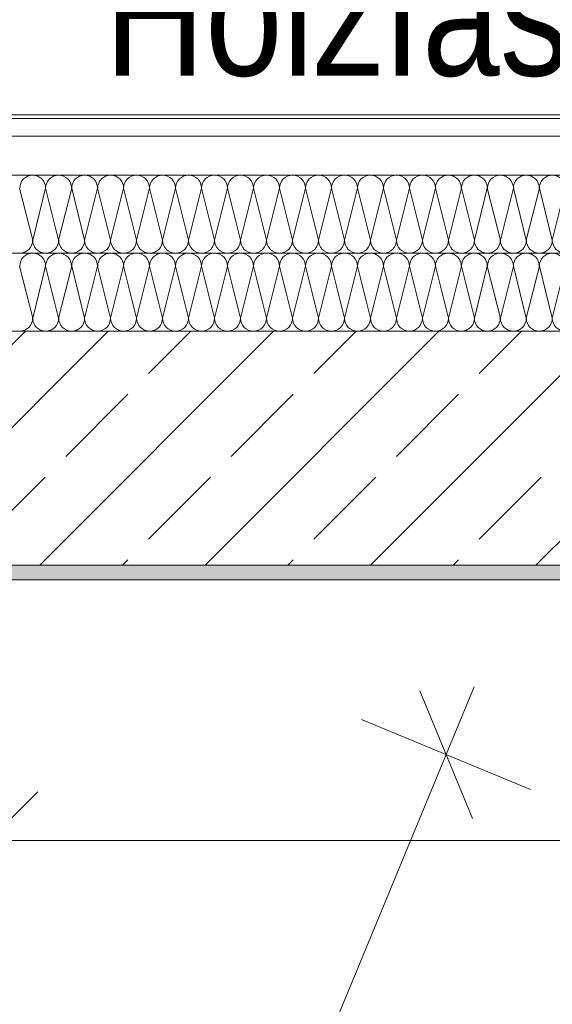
# Model space of a CAD drawing. Header units: metres. Extents: x -89 to 754, y -195 to 69.
# Tile 120 of 256: x 1.013 to 1.56, y 13.312 to 14.321. Entities that reach past the tile are written whole.
import ezdxf

# ---------------------------------------------------------------- set-up
doc = ezdxf.new("R2010")
doc.units = ezdxf.units.M
doc.header["$MEASUREMENT"] = 0
for name, color, linetype in [('10 Fassade', 7, 'Continuous'), ('95 Ausführungsplanung Bemaßung', 7, 'Continuous'), ('Neubau_10 Wand außen', 7, 'Continuous'), ('Neubau_95 Ausführungsplanung Bemaßung', 7, 'Continuous')]:
    doc.layers.add(name, color=color, linetype=linetype)
doc.styles.add('ERSTELLTER_STIL_3', font='ARIALN.TTF')
doc.dimstyles.new('ERSTELLTER_STIL__4', dxfattribs={"dimtxt": 0.15, "dimasz": 0.095143, "dimexe": 0.18, "dimexo": 0.0625, "dimgap": 0, "dimtad": 1, "dimzin": 0, "dimdsep": 46, "dimtxsty": 'ERSTELLTER_STIL_3', "dimblk": 'ARROWHEAD_6', "dimblk1": 'ARROWHEAD_6', "dimblk2": 'ARROWHEAD_6', "dimcen": 0.09, "dimse1": 1, "dimse2": 1, "dimclrd": 7, "dimclre": 7, "dimclrt": 7, "dimazin": 0, "dimtfac": 1, "dimtdec": 4, "dimtmove": 0, "dimatfit": 3, "dimfxl": 1, "dimtolj": 1, "dimtzin": 0, "dimarcsym": 0})
doc.dimstyles.new('ERSTELLTER_STIL__5', dxfattribs={"dimtxt": 0.15, "dimasz": 0.095143, "dimexe": 0.18, "dimexo": 0.0625, "dimgap": 0, "dimtad": 1, "dimtih": 1, "dimtoh": 1, "dimzin": 0, "dimdsep": 46, "dimtxsty": 'ERSTELLTER_STIL_3', "dimblk": 'ARROWHEAD_6', "dimblk1": 'ARROWHEAD_6', "dimblk2": 'ARROWHEAD_6', "dimcen": 0.09, "dimse1": 1, "dimse2": 1, "dimclrd": 7, "dimclre": 7, "dimclrt": 7, "dimazin": 0, "dimtfac": 1, "dimtdec": 4, "dimtmove": 0, "dimatfit": 3, "dimfxl": 1, "dimtolj": 1, "dimtzin": 0, "dimarcsym": 0})
doc.dimstyles.new('ERSTELLTER_STIL__8', dxfattribs={"dimtxt": 0.125, "dimasz": 0.091787, "dimexe": 0.18, "dimexo": 0.04, "dimgap": 0, "dimtad": 1, "dimtih": 1, "dimtoh": 1, "dimzin": 0, "dimdsep": 46, "dimtxsty": 'ERSTELLTER_STIL_3', "dimblk": 'ARROWHEAD_5', "dimblk1": 'ARROWHEAD_5', "dimblk2": 'ARROWHEAD_5', "dimcen": 0.09, "dimclrd": 7, "dimclre": 7, "dimclrt": 7, "dimazin": 0, "dimtfac": 1, "dimtdec": 4, "dimtmove": 2, "dimatfit": 3, "dimfxl": 1, "dimtolj": 1, "dimtzin": 0, "dimarcsym": 0})
doc.dimstyles.new('ERSTELLTER_STIL__9', dxfattribs={"dimtxt": 0.15, "dimasz": 0.095143, "dimexe": 0.18, "dimexo": 0.0625, "dimgap": 0, "dimtad": 1, "dimtih": 1, "dimtoh": 1, "dimzin": 0, "dimdsep": 46, "dimtxsty": 'ERSTELLTER_STIL_3', "dimblk": 'ARROWHEAD_6', "dimblk1": 'ARROWHEAD_6', "dimblk2": 'ARROWHEAD_6', "dimcen": 0.09, "dimse1": 1, "dimse2": 1, "dimclrd": 7, "dimclre": 7, "dimclrt": 7, "dimazin": 0, "dimtfac": 1, "dimtdec": 4, "dimtmove": 2, "dimatfit": 3, "dimfxl": 1, "dimtolj": 1, "dimtzin": 0, "dimarcsym": 0})
pattern_1 = [(45, (0, 0), (-0.0848528, 0.0848528), []), (45, (-0.04243, 0.04243), (-0.0848528, 0.0848528), [0.09, -0.03])]

# ---------------------------------------------------------------- blocks, each defined once
blk = doc.blocks.new('*X113')
at = {"layer": 'Neubau_10 Wand außen', "color": 8, "linetype": 'Continuous', "lineweight": 9}
for p, q in [((1.0133, 14.1486), (1.0267, 14.0952)), ((1.04, 14.1486), (1.0267, 14.0952)), ((1.04, 14.1486), (1.0533, 14.0952)), ((1.0667, 14.1486), (1.0533, 14.0952)), ((1.0667, 14.1486), (1.08, 14.0952)), ((1.0933, 14.1486), (1.08, 14.0952)), ((1.0933, 14.1486), (1.1067, 14.0952)), ((1.12, 14.1486), (1.1067, 14.0952)), ((1.12, 14.1486), (1.1333, 14.0952)), ((1.1467, 14.1486), (1.1333, 14.0952)), ((1.1467, 14.1486), (1.16, 14.0952)), ((1.1733, 14.1486), (1.16, 14.0952)), ((1.1733, 14.1486), (1.1867, 14.0952)), ((1.2, 14.1486), (1.1867, 14.0952)), ((1.2, 14.1486), (1.2133, 14.0952)), ((1.2267, 14.1486), (1.2133, 14.0952)), ((1.2267, 14.1486), (1.24, 14.0952)), ((1.2533, 14.1486), (1.24, 14.0952)), ((1.2533, 14.1486), (1.2667, 14.0952)), ((1.28, 14.1486), (1.2667, 14.0952)), ((1.28, 14.1486), (1.2933, 14.0952)), ((1.3067, 14.1486), (1.2933, 14.0952)), ((1.3067, 14.1486), (1.32, 14.0952)), ((1.3333, 14.1486), (1.32, 14.0952)), ((1.3333, 14.1486), (1.3467, 14.0952)), ((1.36, 14.1486), (1.3467, 14.0952)), ((1.36, 14.1486), (1.3733, 14.0952)), ((1.3867, 14.1486), (1.3733, 14.0952)), ((1.3867, 14.1486), (1.4, 14.0952)), ((1.4133, 14.1486), (1.4, 14.0952)), ((1.4133, 14.1486), (1.4267, 14.0952)), ((1.44, 14.1486), (1.4267, 14.0952)), ((1.44, 14.1486), (1.4533, 14.0952)), ((1.4667, 14.1486), (1.4533, 14.0952)), ((1.4667, 14.1486), (1.48, 14.0952)), ((1.4933, 14.1486), (1.48, 14.0952)), ((1.4933, 14.1486), (1.5067, 14.0952)), ((1.52, 14.1486), (1.5067, 14.0952)), ((1.52, 14.1486), (1.5333, 14.0952)), ((1.5467, 14.1486), (1.5333, 14.0952)), ((1.5467, 14.1486), (1.56, 14.0952)), ((1.5733, 14.1486), (1.56, 14.0952))]:
    blk.add_line(p, q, dxfattribs=at)
for centre, start, end in [((1.0267, 14.1486), 90, 180), ((1.0267, 14.1486), 0, 90), ((1.0533, 14.1486), 90, 180), ((1.0533, 14.1486), 0, 90), ((1.08, 14.1486), 90, 180), ((1.08, 14.1486), 0, 90), ((1.1067, 14.1486), 90, 180), ((1.1067, 14.1486), 0, 90), ((1.1333, 14.1486), 90, 180), ((1.1333, 14.1486), 0, 90), ((1.16, 14.1486), 90, 180), ((1.16, 14.1486), 0, 90), ((1.1867, 14.1486), 90, 180), ((1.1867, 14.1486), 0, 90), ((1.2133, 14.1486), 90, 180), ((1.2133, 14.1486), 0, 90), ((1.24, 14.1486), 90, 180), ((1.24, 14.1486), 0, 90), ((1.2667, 14.1486), 90, 180), ((1.2667, 14.1486), 0, 90), ((1.2933, 14.1486), 90, 180), ((1.2933, 14.1486), 0, 90), ((1.32, 14.1486), 90, 180), ((1.32, 14.1486), 0, 90), ((1.3467, 14.1486), 90, 180), ((1.3467, 14.1486), 0, 90), ((1.3733, 14.1486), 90, 180), ((1.3733, 14.1486), 0, 90), ((1.4, 14.1486), 90, 180), ((1.4, 14.1486), 0, 90), ((1.4267, 14.1486), 90, 180), ((1.4267, 14.1486), 0, 90), ((1.4533, 14.1486), 90, 180), ((1.4533, 14.1486), 0, 90), ((1.48, 14.1486), 90, 180), ((1.48, 14.1486), 0, 90), ((1.5067, 14.1486), 90, 180), ((1.5067, 14.1486), 0, 90), ((1.5333, 14.1486), 90, 180), ((1.5333, 14.1486), 0, 90), ((1.56, 14.1486), 90, 180), ((1.56, 14.1486), 0, 90), ((1.0133, 14.0952), 270, 0), ((1.04, 14.0952), 180, 270), ((1.04, 14.0952), 270, 0), ((1.0667, 14.0952), 180, 270), ((1.0667, 14.0952), 270, 0), ((1.0933, 14.0952), 180, 270), ((1.0933, 14.0952), 270, 0), ((1.12, 14.0952), 180, 270), ((1.12, 14.0952), 270, 0), ((1.1467, 14.0952), 180, 270), ((1.1467, 14.0952), 270, 0), ((1.1733, 14.0952), 180, 270), ((1.1733, 14.0952), 270, 0), ((1.2, 14.0952), 180, 270), ((1.2, 14.0952), 270, 0), ((1.2267, 14.0952), 180, 270), ((1.2267, 14.0952), 270, 0), ((1.2533, 14.0952), 180, 270), ((1.2533, 14.0952), 270, 0), ((1.28, 14.0952), 180, 270), ((1.28, 14.0952), 270, 0), ((1.3067, 14.0952), 180, 270), ((1.3067, 14.0952), 270, 0), ((1.3333, 14.0952), 180, 270), ((1.3333, 14.0952), 270, 0), ((1.36, 14.0952), 180, 270), ((1.36, 14.0952), 270, 0), ((1.3867, 14.0952), 180, 270), ((1.3867, 14.0952), 270, 0), ((1.4133, 14.0952), 180, 270), ((1.4133, 14.0952), 270, 0), ((1.44, 14.0952), 180, 270), ((1.44, 14.0952), 270, 0), ((1.4667, 14.0952), 180, 270), ((1.4667, 14.0952), 270, 0), ((1.4933, 14.0952), 180, 270), ((1.4933, 14.0952), 270, 0), ((1.52, 14.0952), 180, 270), ((1.52, 14.0952), 270, 0), ((1.5467, 14.0952), 180, 270), ((1.5467, 14.0952), 270, 0), ((1.5733, 14.0952), 180, 270)]:
    blk.add_arc(centre, 0.0133, start, end, dxfattribs=at)
blk = doc.blocks.new('*X114')
at = {"layer": 'Neubau_10 Wand außen', "color": 8, "linetype": 'Continuous', "lineweight": 9}
for p, q in [((1.0133, 14.0686), (1.0267, 14.0152)), ((1.04, 14.0686), (1.0267, 14.0152)), ((1.04, 14.0686), (1.0533, 14.0152)), ((1.0667, 14.0686), (1.0533, 14.0152)), ((1.0667, 14.0686), (1.08, 14.0152)), ((1.0933, 14.0686), (1.08, 14.0152)), ((1.0933, 14.0686), (1.1067, 14.0152)), ((1.12, 14.0686), (1.1067, 14.0152)), ((1.12, 14.0686), (1.1333, 14.0152)), ((1.1467, 14.0686), (1.1333, 14.0152)), ((1.1467, 14.0686), (1.16, 14.0152)), ((1.1733, 14.0686), (1.16, 14.0152)), ((1.1733, 14.0686), (1.1867, 14.0152)), ((1.2, 14.0686), (1.1867, 14.0152)), ((1.2, 14.0686), (1.2133, 14.0152)), ((1.2267, 14.0686), (1.2133, 14.0152)), ((1.2267, 14.0686), (1.24, 14.0152)), ((1.2533, 14.0686), (1.24, 14.0152)), ((1.2533, 14.0686), (1.2667, 14.0152)), ((1.28, 14.0686), (1.2667, 14.0152)), ((1.28, 14.0686), (1.2933, 14.0152)), ((1.3067, 14.0686), (1.2933, 14.0152)), ((1.3067, 14.0686), (1.32, 14.0152)), ((1.3333, 14.0686), (1.32, 14.0152)), ((1.3333, 14.0686), (1.3467, 14.0152)), ((1.36, 14.0686), (1.3467, 14.0152)), ((1.36, 14.0686), (1.3733, 14.0152)), ((1.3867, 14.0686), (1.3733, 14.0152)), ((1.3867, 14.0686), (1.4, 14.0152)), ((1.4133, 14.0686), (1.4, 14.0152)), ((1.4133, 14.0686), (1.4267, 14.0152)), ((1.44, 14.0686), (1.4267, 14.0152)), ((1.44, 14.0686), (1.4533, 14.0152)), ((1.4667, 14.0686), (1.4533, 14.0152)), ((1.4667, 14.0686), (1.48, 14.0152)), ((1.4933, 14.0686), (1.48, 14.0152)), ((1.4933, 14.0686), (1.5067, 14.0152)), ((1.52, 14.0686), (1.5067, 14.0152)), ((1.52, 14.0686), (1.5333, 14.0152)), ((1.5467, 14.0686), (1.5333, 14.0152)), ((1.5467, 14.0686), (1.56, 14.0152)), ((1.5733, 14.0686), (1.56, 14.0152))]:
    blk.add_line(p, q, dxfattribs=at)
for centre, start, end in [((1.0267, 14.0686), 90, 180), ((1.0267, 14.0686), 0, 90), ((1.0533, 14.0686), 90, 180), ((1.0533, 14.0686), 0, 90), ((1.08, 14.0686), 90, 180), ((1.08, 14.0686), 0, 90), ((1.1067, 14.0686), 90, 180), ((1.1067, 14.0686), 0, 90), ((1.1333, 14.0686), 90, 180), ((1.1333, 14.0686), 0, 90), ((1.16, 14.0686), 90, 180), ((1.16, 14.0686), 0, 90), ((1.1867, 14.0686), 90, 180), ((1.1867, 14.0686), 0, 90), ((1.2133, 14.0686), 90, 180), ((1.2133, 14.0686), 0, 90), ((1.24, 14.0686), 90, 180), ((1.24, 14.0686), 0, 90), ((1.2667, 14.0686), 90, 180), ((1.2667, 14.0686), 0, 90), ((1.2933, 14.0686), 90, 180), ((1.2933, 14.0686), 0, 90), ((1.32, 14.0686), 90, 180), ((1.32, 14.0686), 0, 90), ((1.3467, 14.0686), 90, 180), ((1.3467, 14.0686), 0, 90), ((1.3733, 14.0686), 90, 180), ((1.3733, 14.0686), 0, 90), ((1.4, 14.0686), 90, 180), ((1.4, 14.0686), 0, 90), ((1.4267, 14.0686), 90, 180), ((1.4267, 14.0686), 0, 90), ((1.4533, 14.0686), 90, 180), ((1.4533, 14.0686), 0, 90), ((1.48, 14.0686), 90, 180), ((1.48, 14.0686), 0, 90), ((1.5067, 14.0686), 90, 180), ((1.5067, 14.0686), 0, 90), ((1.5333, 14.0686), 90, 180), ((1.5333, 14.0686), 0, 90), ((1.56, 14.0686), 90, 180), ((1.56, 14.0686), 0, 90), ((1.0133, 14.0152), 270, 0), ((1.04, 14.0152), 180, 270), ((1.04, 14.0152), 270, 0), ((1.0667, 14.0152), 180, 270), ((1.0667, 14.0152), 270, 0), ((1.0933, 14.0152), 180, 270), ((1.0933, 14.0152), 270, 0), ((1.12, 14.0152), 180, 270), ((1.12, 14.0152), 270, 0), ((1.1467, 14.0152), 180, 270), ((1.1467, 14.0152), 270, 0), ((1.1733, 14.0152), 180, 270), ((1.1733, 14.0152), 270, 0), ((1.2, 14.0152), 180, 270), ((1.2, 14.0152), 270, 0), ((1.2267, 14.0152), 180, 270), ((1.2267, 14.0152), 270, 0), ((1.2533, 14.0152), 180, 270), ((1.2533, 14.0152), 270, 0), ((1.28, 14.0152), 180, 270), ((1.28, 14.0152), 270, 0), ((1.3067, 14.0152), 180, 270), ((1.3067, 14.0152), 270, 0), ((1.3333, 14.0152), 180, 270), ((1.3333, 14.0152), 270, 0), ((1.36, 14.0152), 180, 270), ((1.36, 14.0152), 270, 0), ((1.3867, 14.0152), 180, 270), ((1.3867, 14.0152), 270, 0), ((1.4133, 14.0152), 180, 270), ((1.4133, 14.0152), 270, 0), ((1.44, 14.0152), 180, 270), ((1.44, 14.0152), 270, 0), ((1.4667, 14.0152), 180, 270), ((1.4667, 14.0152), 270, 0), ((1.4933, 14.0152), 180, 270), ((1.4933, 14.0152), 270, 0), ((1.52, 14.0152), 180, 270), ((1.52, 14.0152), 270, 0), ((1.5467, 14.0152), 180, 270), ((1.5467, 14.0152), 270, 0), ((1.5733, 14.0152), 180, 270)]:
    blk.add_arc(centre, 0.0133, start, end, dxfattribs=at)
blk = doc.blocks.new('*D601')
at = {"layer": '95 Ausführungsplanung Bemaßung', "color": 7, "linetype": 'Continuous', "lineweight": 9}
for p, q in [((0.6733, 14.8822), (0.6733, 15.07)), ((4.1443, 14.8822), (4.1443, 15.07)), ((0.7233, 15.0262), (0.6232, 14.9261)), ((4.0942, 14.9261), (4.1944, 15.0262)), ((0.5981, 14.9761), (0.6733, 14.9761)), ((0.6733, 14.9761), (4.1443, 14.9761)), ((4.1443, 14.9761), (4.2194, 14.9761))]:
    blk.add_line(p, q, dxfattribs=at)
at = {"layer": '95 Ausführungsplanung Bemaßung', "color": 7, "lineweight": 9, "insert": (2.2398, 15.0061), "char_height": 0.15, "attachment_point": 7, "style": 'ERSTELLTER_STIL_3'}
blk.add_mtext('\\A1;{\\pql;\\fArial Narrow|b0|i0|c0|p0;\\W1.000000;3,47}', dxfattribs=at)
blk = doc.blocks.new('ARROWHEAD_6')
at = {"color": 0, "linetype": 'Continuous', "lineweight": 0}
for p, q in [((-0.5, -0.5), (0.5, 0.5)), ((0, 0), (-1, 0))]:
    blk.add_line(p, q, dxfattribs=at)
blk = doc.blocks.new('*D610')
at = {"layer": '95 Ausführungsplanung Bemaßung', "color": 7, "linetype": 'Continuous', "lineweight": 9}
for p, q in [((1.451, 13.5676), (1.4797, 13.637)), ((1.4781, 13.5022), (1.4239, 13.6331)), ((1.5377, 13.5317), (1.3642, 13.6036)), ((-2.187, 4.7848), (1.451, 13.5676)), ((-2.2141, 4.8503), (-2.1599, 4.7194)), ((-2.1002, 4.7489), (-2.2737, 4.8208)), ((-2.2157, 4.7155), (-2.187, 4.7848))]:
    blk.add_line(p, q, dxfattribs=at)
at = {"layer": '95 Ausführungsplanung Bemaßung', "color": 7, "lineweight": 9, "insert": (-0.4403, 8.9888), "char_height": 0.15, "attachment_point": 7, "rotation": 67.5, "style": 'ERSTELLTER_STIL_3'}
blk.add_mtext('\\A1;{\\pql;\\fArial Narrow|b0|i0|c0|p0;\\W1.000000;9,50\\fArial Narrow|b0|i0|c0|p0;\\W1.000000;\\A1{\\H.66x;\\S5^  ;}}', dxfattribs=at)
blk = doc.blocks.new('*D736')
at = {"layer": '95 Ausführungsplanung Bemaßung', "color": 7, "linetype": 'Continuous', "lineweight": 9}
for p, q in [((-0.3162, 17.7146), (-0.262, 17.5837)), ((-0.2023, 17.6132), (-0.3758, 17.6851)), ((-1.3591, 15.0657), (-0.2891, 17.6491)), ((-1.3862, 15.1312), (-1.332, 15.0003))]:
    blk.add_line(p, q, dxfattribs=at)
at = {"layer": '95 Ausführungsplanung Bemaßung', "color": 7, "lineweight": 9, "insert": (-0.8965, 16.17), "char_height": 0.15, "attachment_point": 7, "rotation": 67.5, "style": 'ERSTELLTER_STIL_3'}
blk.add_mtext('\\A1;{\\pql;\\fArial Narrow|b0|i0|c0|p0;\\W1.000000;2,79\\fArial Narrow|b0|i0|c0|p0;\\W1.000000;\\A1{\\H.66x;\\S5^  ;}}', dxfattribs=at)
blk = doc.blocks.new('*D745')
at = {"layer": '95 Ausführungsplanung Bemaßung', "color": 7, "linetype": 'Continuous', "lineweight": 9}
for p, q in [((0.0534, 17.5615), (0.1076, 17.4306)), ((0.1672, 17.4601), (-0.0063, 17.532)), ((-0.9896, 14.9127), (0.0805, 17.4961)), ((-1.0167, 14.9781), (-0.9625, 14.8472))]:
    blk.add_line(p, q, dxfattribs=at)
at = {"layer": '95 Ausführungsplanung Bemaßung', "color": 7, "lineweight": 9, "char_height": 0.15, "attachment_point": 7, "rotation": 67.5, "style": 'ERSTELLTER_STIL_3'}
for s, insert in [('\\A1;{\\pql;\\fArial Narrow|b0|i0|c0|p0;\\W1.000000;25}', (-0.0403, 17.2828)), ('\\A1;{\\pql;\\fArial Narrow|b0|i0|c0|p0;\\W1.000000;2,79\\fArial Narrow|b0|i0|c0|p0;\\W1.000000;\\A1{\\H.66x;\\S5^  ;}}', (-0.5269, 16.0169))]:
    blk.add_mtext(s, dxfattribs=dict(at, insert=insert))
blk = doc.blocks.new('*D764')
at = {"layer": '95 Ausführungsplanung Bemaßung', "color": 7, "linetype": 'Continuous', "lineweight": 9}
for p, q in [((0.4229, 17.4084), (0.4771, 17.2776)), ((0.5368, 17.3071), (0.3633, 17.3789)), ((-0.62, 14.7596), (0.45, 17.343)), ((-0.6471, 14.825), (-0.5929, 14.6942)), ((-0.5333, 14.7237), (-0.7068, 14.7955))]:
    blk.add_line(p, q, dxfattribs=at)
at = {"layer": '95 Ausführungsplanung Bemaßung', "color": 7, "lineweight": 9, "char_height": 0.15, "attachment_point": 7, "rotation": 67.5, "style": 'ERSTELLTER_STIL_3'}
for s, insert in [('\\A1;{\\pql;\\fArial Narrow|b0|i0|c0|p0;\\W1.000000;25}', (0.3292, 17.1298)), ('\\A1;{\\pql;\\fArial Narrow|b0|i0|c0|p0;\\W1.000000;2,79\\fArial Narrow|b0|i0|c0|p0;\\W1.000000;\\A1{\\H.66x;\\S5^  ;}}', (-0.1573, 15.8638)), ('\\A1;{\\pql;\\fArial Narrow|b0|i0|c0|p0;\\W1.000000;15}', (-0.6286, 14.8173))]:
    blk.add_mtext(s, dxfattribs=dict(at, insert=insert))
blk = doc.blocks.new('*D810')
at = {"layer": '95 Ausführungsplanung Bemaßung', "color": 7, "linetype": 'Continuous', "lineweight": 9}
for p, q in [((2.7862, 26.1188), (2.815, 26.1882)), ((2.8133, 26.0534), (2.7591, 26.1842)), ((2.873, 26.0829), (2.6995, 26.1548)), ((-9.7372, -4.1153), (2.7862, 26.1188)), ((-9.7643, -4.0499), (-9.7101, -4.1807)), ((-9.6504, -4.1512), (-9.8239, -4.0794)), ((-9.7659, -4.1847), (-9.7372, -4.1153))]:
    blk.add_line(p, q, dxfattribs=at)
at = {"layer": '95 Ausführungsplanung Bemaßung', "color": 7, "lineweight": 9, "insert": (-3.5663, 10.7697), "char_height": 0.15, "attachment_point": 7, "rotation": 67.5, "style": 'ERSTELLTER_STIL_3'}
blk.add_mtext('\\A1;{\\pql;\\fArial Narrow|b0|i0|c0|p0;\\W1.000000;32,72\\fArial Narrow|b0|i0|c0|p0;\\W1.000000;\\A1{\\H.66x;\\S5^  ;}}', dxfattribs=at)
blk = doc.blocks.new('*D840')
at = {"layer": '95 Ausführungsplanung Bemaßung', "color": 7, "linetype": 'Continuous', "lineweight": 9}
for p, q in [((0.6733, 14.5822), (0.6733, 14.77)), ((0.8216, 14.5822), (0.8216, 14.77)), ((0.7233, 14.7262), (0.6232, 14.6261)), ((0.8717, 14.7262), (0.7715, 14.6261)), ((0.5981, 14.6761), (0.6733, 14.6761)), ((0.6733, 14.6761), (0.8216, 14.6761)), ((0.8216, 14.6761), (4.3113, 14.6761))]:
    blk.add_line(p, q, dxfattribs=at)
at = {"layer": '95 Ausführungsplanung Bemaßung', "color": 7, "lineweight": 9, "insert": (0.43, 14.7061), "char_height": 0.15, "attachment_point": 7, "style": 'ERSTELLTER_STIL_3'}
blk.add_mtext('\\A1;{\\pql;\\fArial Narrow|b0|i0|c0|p0;\\W1.000000;15}', dxfattribs=at)
blk = doc.blocks.new('*D841')
at = {"layer": '95 Ausführungsplanung Bemaßung', "color": 7, "linetype": 'Continuous', "lineweight": 9}
for p, q in [((4.3113, 14.5822), (4.3113, 14.77)), ((0.8717, 14.7262), (0.7715, 14.6261)), ((4.3614, 14.7262), (4.2612, 14.6261)), ((0.8216, 14.6761), (4.3113, 14.6761))]:
    blk.add_line(p, q, dxfattribs=at)
at = {"layer": '95 Ausführungsplanung Bemaßung', "color": 7, "lineweight": 9, "char_height": 0.15, "attachment_point": 7, "style": 'ERSTELLTER_STIL_3'}
for s, insert in [('\\A1;{\\pql;\\fArial Narrow|b0|i0|c0|p0;\\W1.000000;3,49}', (2.3974, 14.7061)), ('\\A1;{\\pql;\\fArial Narrow|b0|i0|c0|p0;\\W1.000000;24}', (4.0681, 14.7061))]:
    blk.add_mtext(s, dxfattribs=dict(at, insert=insert))
blk = doc.blocks.new('*D889')
at = {"layer": '95 Ausführungsplanung Bemaßung', "color": 7, "linetype": 'Continuous', "lineweight": 9}
for p, q in [((0.982, 13.3857), (0.982, 13.5734)), ((8.0283, 13.3857), (8.0283, 13.5734)), ((1.032, 13.5296), (0.9319, 13.4295)), ((7.9783, 13.4295), (8.0784, 13.5296)), ((0.9068, 13.4796), (0.982, 13.4796)), ((0.982, 13.4796), (8.0283, 13.4796)), ((8.0283, 13.4796), (8.1034, 13.4796))]:
    blk.add_line(p, q, dxfattribs=at)
at = {"layer": '95 Ausführungsplanung Bemaßung', "color": 7, "lineweight": 9, "insert": (4.1443, 13.4572), "char_height": 0.15, "attachment_point": 7, "style": 'ERSTELLTER_STIL_3'}
blk.add_mtext('\\A1;{\\pql;\\fArial Narrow|b0|i0|c0|p0;\\W1.000000;7,04\\fArial Narrow|b0|i0|c0|p0;\\W1.000000;\\A1{\\H.66x;\\S5^  ;}}', dxfattribs=at)
blk = doc.blocks.new('*D902')
at = {"layer": 'Neubau_95 Ausführungsplanung Bemaßung', "linetype": 'Continuous', "lineweight": 9}
for points in [[(2.0998, 13.7619), (2.071, 13.6697), (2.1209, 13.6676)], [(0.5542, 12.7291), (0.6332, 12.6736), (0.6504, 12.7205)]]:
    blk.add_hatch(color=7, dxfattribs=at).paths.add_polyline_path(points)
at = {"layer": 'Neubau_95 Ausführungsplanung Bemaßung', "color": 7, "linetype": 'Continuous', "lineweight": 9}
for p, q in [((2.0998, 13.7619), (2.071, 13.6697)), ((2.0998, 13.7619), (2.1209, 13.6676)), ((2.1209, 13.6676), (2.071, 13.6697)), ((0.5542, 12.7291), (0.6504, 12.7205)), ((0.5542, 12.7291), (0.6332, 12.6736)), ((0.6504, 12.7205), (0.6332, 12.6736))]:
    blk.add_line(p, q, dxfattribs=at)
blk.add_arc((0.982, 13.7619), 1.1179, 252.2835, 355.2165, dxfattribs=at)
at = {"layer": 'Neubau_95 Ausführungsplanung Bemaßung', "color": 7, "lineweight": 9, "char_height": 0.125, "attachment_point": 7, "style": 'ERSTELLTER_STIL_3'}
for s, insert in [('\\A1;{\\pql;\\fArial Narrow|b0|i0|c0|p0;\\W1.000000;ca. 112,50°}', (1.2625, 12.6794)), ('\\A1;{\\pql;\\fArial Narrow|b0|i0|c0|p0;\\W1.000000;parallel zum Bestand}', (1.2625, 12.5044))]:
    blk.add_mtext(s, dxfattribs=dict(at, insert=insert))
blk = doc.blocks.new('ARROWHEAD_5')
at = {"linetype": 'Continuous', "lineweight": 0}
blk.add_hatch(color=0, dxfattribs=at).paths.add_polyline_path([(-1, 0.2679), (0, 0), (-1, -0.2679)])
at = {"color": 0, "linetype": 'Continuous', "lineweight": 0}
blk.add_line((0, 0), (-1, 0), dxfattribs=at)

msp = doc.modelspace()

# ---------------------------------------------------------------- hatches: boundary and pattern name
at = {"layer": 'Neubau_10 Wand außen', "linetype": 'Continuous', "lineweight": 9}
h = msp.add_hatch(dxfattribs=at)
h.set_pattern_fill('Holzwerkstoff_Sperrholz__D2', color=8, style=0, pattern_type=2)
h.set_pattern_definition([(0, (0, 0), (0, 0.03), [])])
h.paths.add_polyline_path([(0.688, 14.2019), (4.5295, 14.2019), (4.5295, 14.2239), (0.6971, 14.2239)])
at = {"layer": 'Neubau_10 Wand außen', "linetype": 'Continuous', "lineweight": 0, "true_color": 0x000000}
h = msp.add_hatch(dxfattribs=at)
h.set_pattern_fill('Beton_Stahlbeton_0001', color=18, style=0, pattern_type=2)
h.set_pattern_definition(pattern_1)
h.paths.add_polyline_path([(1.0814, 14.0019), (0.8216, 14.0019), (0.982, 13.7619)])
h = msp.add_hatch(dxfattribs=at)
h.set_pattern_fill('Beton_Stahlbeton_0001', color=18, style=0, pattern_type=2)
h.set_pattern_definition(pattern_1)
h.paths.add_polyline_path([(0.982, 13.7619), (4.5295, 13.7619), (4.5295, 14.0019), (1.0814, 14.0019)])
h = msp.add_hatch(dxfattribs=at)
h.set_pattern_fill('Gips_0001', color=18, style=0, pattern_type=2)
h.set_pattern_definition([(45, (0, 0), (-0.01767767, 0.01767767), [0, -0.025])])
h.paths.add_polyline_path([(0.992, 13.7469), (4.5295, 13.7469), (4.5295, 13.7619), (0.9982, 13.7619)])

# ---------------------------------------------------------------- linework, layer by layer
at = {"layer": 'Neubau_10 Wand außen', "color": 7, "linetype": 'Continuous', "lineweight": 13}
for p, q in [((4.5295, 14.2019), (0.7313, 14.2019)), ((4.5295, 14.1619), (0.8013, 14.1619)), ((4.5295, 14.0819), (0.8547, 14.0819)), ((1.0814, 14.0019), (0.8216, 14.0019)), ((1.0814, 14.0019), (0.8216, 14.0019)), ((4.5295, 14.0019), (1.0814, 14.0019)), ((0.9982, 13.7619), (4.5295, 13.7619))]:
    msp.add_line(p, q, dxfattribs=at)
at = {"layer": 'Neubau_10 Wand außen', "color": 7, "linetype": 'Continuous', "lineweight": 13, "flags": 128}
for points in [[(4.5295, 14.2239), (0.6971, 14.2239)], [(0.992, 13.7469), (4.5295, 13.7469)]]:
    msp.add_lwpolyline(points, dxfattribs=at)

# ---------------------------------------------------------------- block references
at = {"layer": 'Neubau_10 Wand außen', "color": 7, "lineweight": 9}
for name in ['*X113', '*X114']:
    msp.add_blockref(name, (0, 0), dxfattribs=at)

# ---------------------------------------------------------------- texts
at = {"layer": '10 Fassade', "color": 7, "linetype": 'Continuous', "lineweight": 9, "insert": (1.1003, 14.2623), "char_height": 0.125, "attachment_point": 7, "style": 'ERSTELLTER_STIL_3'}
msp.add_mtext('\\A1;{\\pql;\\fArial Narrow|b0|i0|c0|p0;\\W1.000000;Holz\\fArial Narrow|b0|i0|c0|p0;\\W1.000000;fassade}', dxfattribs=at)

# ---------------------------------------------------------------- dimensions: what is measured, and where the dimension line sits
at = {"layer": '95 Ausführungsplanung Bemaßung', "color": 7, "linetype": 'Continuous', "lineweight": 9}
for base, p1, p2, picture, middle in [((2.7862, 26.1188), (-7.3352, -5.1102), (5.1882, 25.1239), '*D810', (-3.4944, 11.2304)), ((-0.2891, 17.6491), (0.6733, 14.2239), (2.2561, 16.5949), '*D736', (-0.8464, 16.578)), ((0.0805, 17.4961), (0.6733, 14.2239), (2.2561, 16.5949), '*D745', (-0.4768, 16.4249)), ((0.45, 17.343), (0.6733, 14.2239), (2.2561, 16.5949), '*D764', (-0.1073, 16.2719)), ((1.451, 13.5676), (-2.656, 4.9791), (0.982, 13.7619), '*D610', (-0.3903, 9.3968))]:
    dim = msp.add_linear_dim(base=base, p1=p1, p2=p2, angle=67.5, dimstyle='ERSTELLTER_STIL__4', dxfattribs=at)
    dim.commit()
    dim.dimension.update_dxf_attribs({"geometry": picture, "text_midpoint": middle, "dimtype": 160, "text_rotation": 67.5})
for base, p1, p2, dimstyle, picture, middle in [((4.3113, 14.6761), (0.8216, 14.0019), (4.3113, 15.3819), 'ERSTELLTER_STIL__5', '*D841', (2.5916, 14.7811)), ((4.1443, 14.9761), (0.6733, 14.2239), (4.1443, 14.2519), 'ERSTELLTER_STIL__5', '*D601', (2.434, 15.0811)), ((0.8216, 14.6761), (0.6733, 14.2239), (0.8216, 14.0019), 'ERSTELLTER_STIL__5', '*D840', (0.5442, 14.7811)), ((8.0283, 13.4796), (0.982, 13.7619), (8.0283, 13.7619), 'ERSTELLTER_STIL__9', '*D889', (4.5405, 13.5671))]:
    dim = msp.add_linear_dim(base=base, p1=p1, p2=p2, dimstyle=dimstyle, dxfattribs=at)
    dim.commit()
    dim.dimension.update_dxf_attribs({"geometry": picture, "text_midpoint": middle, "dimtype": 160})
at = {"layer": 'Neubau_95 Ausführungsplanung Bemaßung', "color": 7, "linetype": 'Continuous', "lineweight": 9}
dim = msp.add_angular_dim_3p(base=(1.603, 12.8324), center=(0.982, 13.7619), p1=(-2.656, 4.9791), p2=(4.5295, 13.7619), text='ca. 112,50°^Mparallel zum Bestand', dimstyle='ERSTELLTER_STIL__8', dxfattribs=at)
dim.commit()
dim.dimension.update_dxf_attribs({"geometry": '*D902', "text_midpoint": (2.0702, 12.5669), "dimtype": 165})

doc.saveas('drawing.dxf')
